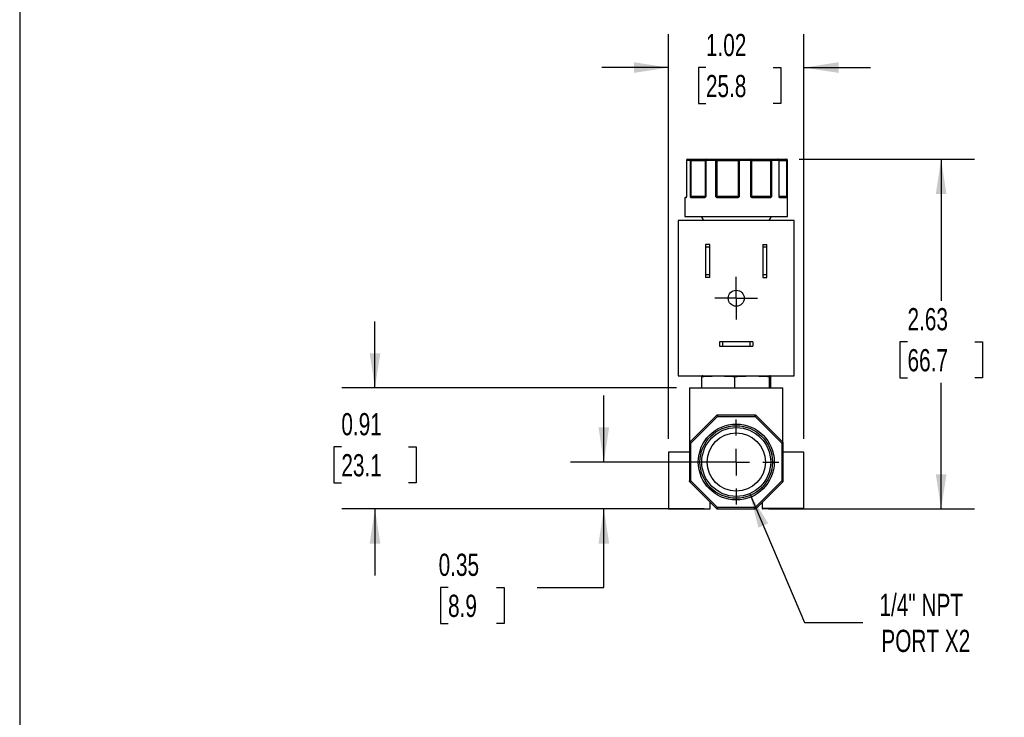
# Model space of a CAD drawing. Header units: inches. Extents: x 0.5 to 21.5, y 0.5 to 16.5.
# Tile 2 of 6: x 0.5 to 7.9, y 6.1 to 11.4. Entities that reach past the tile are written whole.
import ezdxf

# ---------------------------------------------------------------- set-up
doc = ezdxf.new("R2010")
doc.units = ezdxf.units.IN
doc.header["$LTSCALE"] = 2
doc.header["$MEASUREMENT"] = 0
doc.linetypes.add('SLD-Center', pattern=[0.75, 0.6, -0.05, 0.05, -0.05])
doc.linetypes.add('SLD-Solid', pattern=[0])
doc.layers.add('CENTER', color=40, linetype='SLD-Center')
doc.layers.add('DIMENSIONS', color=140, linetype='SLD-Solid', lineweight=25)
doc.layers.add('TEXT', color=140, linetype='SLD-Solid', lineweight=25)
doc.styles.add('SLDTEXTSTYLE0', font='TXT', dxfattribs={"width": 0.7})
doc.dimstyles.new('SLDDIMSTYLE0', dxfattribs={"dimtxt": 0.169922, "dimasz": 0.26, "dimexe": 0, "dimexo": 0.0625, "dimgap": 0.04248, "dimtad": 0, "dimtih": 1, "dimtoh": 1, "dimrnd": 1e-09, "dimzin": 12, "dimdsep": 46, "dimtxsty": 'SLDTEXTSTYLE0', "dimsah": 1, "dimcen": 0.09, "dimadec": 0, "dimazin": 3, "dimtfac": 1, "dimtmove": 0, "dimatfit": 0, "dimfxl": 0, "dimfrac": 2, "dimtolj": 1, "dimtzin": 12, "dimarcsym": 0})
doc.dimstyles.new('SLDDIMSTYLE1', dxfattribs={"dimtxt": 0.169922, "dimasz": 0.26, "dimexe": 0, "dimexo": 0.0625, "dimgap": 0.04248, "dimtad": 0, "dimtih": 1, "dimtoh": 1, "dimrnd": 1e-09, "dimzin": 12, "dimdsep": 46, "dimtxsty": 'SLDTEXTSTYLE0', "dimsah": 1, "dimcen": 0.09, "dimadec": 0, "dimazin": 3, "dimtfac": 1, "dimtofl": 0, "dimtmove": 0, "dimatfit": 3, "dimfxl": 0, "dimfrac": 2, "dimtolj": 1, "dimtzin": 12, "dimarcsym": 0})
doc.dimstyles.new('SLDDIMSTYLE2', dxfattribs={"dimtxt": 0.169922, "dimasz": 0.26, "dimexe": 0, "dimexo": 0.0625, "dimgap": 0.04248, "dimtad": 0, "dimtih": 1, "dimtoh": 1, "dimrnd": 1e-09, "dimdsep": 46, "dimtxsty": 'SLDTEXTSTYLE0', "dimsah": 1, "dimcen": 0.09, "dimadec": 0, "dimazin": 2, "dimtfac": 1, "dimtmove": 0, "dimatfit": 0, "dimfxl": 0, "dimfrac": 2, "dimtolj": 1, "dimtzin": 12, "dimarcsym": 0})
doc.dimstyles.new('SLDDIMSTYLE3', dxfattribs={"dimtxt": 0.169922, "dimasz": 0.26, "dimexe": 0, "dimexo": 0.0625, "dimgap": 0.04248, "dimtad": 0, "dimtih": 1, "dimtoh": 1, "dimrnd": 1e-09, "dimzin": 12, "dimdsep": 46, "dimtxsty": 'SLDTEXTSTYLE0', "dimsah": 1, "dimcen": 0, "dimadec": 0, "dimazin": 3, "dimtfac": 1, "dimtofl": 0, "dimtmove": 0, "dimatfit": 3, "dimfxl": 0, "dimfrac": 2, "dimtolj": 1, "dimtzin": 12, "dimarcsym": 0})

# ---------------------------------------------------------------- blocks, each defined once
blk = doc.blocks.new('_D')
at = {"layer": 'DIMENSIONS'}
for p, q in [((5.3731, 8.2232), (5.3731, 11.2615)), ((6.3901, 8.2232), (6.3901, 11.2615)), ((5.3731, 11.0115), (4.8731, 11.0115)), ((5.6539, 11.0115), (5.5969, 11.0115)), ((5.5969, 11.0115), (5.5969, 10.7414)), ((6.1588, 11.0115), (6.2159, 11.0115)), ((6.2159, 11.0115), (6.2159, 10.7414)), ((6.3901, 11.0115), (6.8901, 11.0115)), ((5.5969, 10.7414), (5.6539, 10.7414)), ((6.2159, 10.7414), (6.1588, 10.7414))]:
    blk.add_line(p, q, dxfattribs=at)
for points in [[(5.3731, 11.0115), (5.1131, 11.0515), (5.1131, 10.9715)], [(6.3901, 11.0115), (6.6501, 10.9715), (6.6501, 11.0515)]]:
    blk.add_solid(points, dxfattribs=at)
at = {"layer": 'DIMENSIONS', "char_height": 0.16667, "attachment_point": 1, "style": 'SLDTEXTSTYLE0'}
for s, insert in [('1.02', (5.6539, 11.2644)), ('25.8', (5.6539, 10.9563))]:
    blk.add_mtext(s, dxfattribs=dict(at, insert=insert))
blk = doc.blocks.new('_D_1')
at = {"layer": 'DIMENSIONS'}
for p, q in [((6.3541, 10.3232), (7.6704, 10.3232)), ((7.4204, 10.3232), (7.4204, 9.2612)), ((7.1679, 8.9531), (7.1109, 8.9531)), ((7.1109, 8.9531), (7.1109, 8.6831)), ((7.6729, 8.9531), (7.7299, 8.9531)), ((7.7299, 8.9531), (7.7299, 8.6831)), ((7.1109, 8.6831), (7.1679, 8.6831)), ((7.7299, 8.6831), (7.6729, 8.6831)), ((7.4204, 7.6982), (7.4204, 8.645)), ((6.1232, 7.6982), (7.6704, 7.6982))]:
    blk.add_line(p, q, dxfattribs=at)
for points in [[(7.4204, 10.3232), (7.3804, 10.0632), (7.4604, 10.0632)], [(7.4204, 7.6982), (7.4604, 7.9582), (7.3804, 7.9582)]]:
    blk.add_solid(points, dxfattribs=at)
at = {"layer": 'DIMENSIONS', "char_height": 0.16667, "attachment_point": 1, "style": 'SLDTEXTSTYLE0'}
for s, insert in [('2.63', (7.1679, 9.206)), ('66.7', (7.1679, 8.8979))]:
    blk.add_mtext(s, dxfattribs=dict(at, insert=insert))
blk = doc.blocks.new('_D_2')
at = {"layer": 'DIMENSIONS'}
for p, q in [((4.8871, 8.0502), (4.8871, 8.5502)), ((5.7816, 8.0502), (4.6371, 8.0502)), ((5.6399, 7.6982), (4.6371, 7.6982)), ((4.8871, 7.1092), (4.8871, 7.6982)), ((3.7171, 7.1092), (3.66, 7.1092)), ((3.66, 7.1092), (3.66, 6.8391)), ((4.0807, 7.1092), (4.1377, 7.1092)), ((4.1377, 7.1092), (4.1377, 6.8391)), ((4.3871, 7.1092), (4.8871, 7.1092)), ((3.66, 6.8391), (3.7171, 6.8391)), ((4.1377, 6.8391), (4.0807, 6.8391))]:
    blk.add_line(p, q, dxfattribs=at)
for points in [[(4.8871, 8.0502), (4.9271, 8.3102), (4.8471, 8.3102)], [(4.8871, 7.6982), (4.8471, 7.4382), (4.9271, 7.4382)]]:
    blk.add_solid(points, dxfattribs=at)
at = {"layer": 'DIMENSIONS', "char_height": 0.16667, "attachment_point": 1, "style": 'SLDTEXTSTYLE0'}
for s, insert in [('0.35', (3.6464, 7.3621)), ('8.9', (3.7171, 7.054))]:
    blk.add_mtext(s, dxfattribs=dict(at, insert=insert))
blk = doc.blocks.new('_D_3')
at = {"layer": 'DIMENSIONS'}
for p, q in [((3.1683, 8.6062), (3.1683, 9.1062)), ((5.4316, 8.6062), (2.9183, 8.6062)), ((2.9159, 8.1647), (2.8588, 8.1647)), ((2.8588, 8.1647), (2.8588, 7.8947)), ((3.4208, 8.1647), (3.4779, 8.1647)), ((3.4779, 8.1647), (3.4779, 7.8947)), ((2.8588, 7.8947), (2.9159, 7.8947)), ((3.4779, 7.8947), (3.4208, 7.8947)), ((5.6399, 7.6982), (2.9183, 7.6982)), ((3.1683, 7.6982), (3.1683, 7.1982))]:
    blk.add_line(p, q, dxfattribs=at)
for points in [[(3.1683, 8.6062), (3.2083, 8.8662), (3.1283, 8.8662)], [(3.1683, 7.6982), (3.1283, 7.4382), (3.2083, 7.4382)]]:
    blk.add_solid(points, dxfattribs=at)
at = {"layer": 'DIMENSIONS', "char_height": 0.16667, "attachment_point": 1, "style": 'SLDTEXTSTYLE0'}
for s, insert in [('0.91', (2.9159, 8.4176)), ('23.1', (2.9159, 8.1095))]:
    blk.add_mtext(s, dxfattribs=dict(at, insert=insert))
blk = doc.blocks.new('_D_4')
at = {"layer": 'DIMENSIONS'}
for p, q in [((5.9829, 7.8123), (6.3946, 6.846)), ((6.3946, 6.846), (6.8321, 6.846))]:
    blk.add_line(p, q, dxfattribs=at)
blk.add_solid([(5.9829, 7.8123), (6.048, 7.5574), (6.1216, 7.5888)], dxfattribs=at)
at = {"layer": 'DIMENSIONS', "char_height": 0.16667, "attachment_point": 1, "style": 'SLDTEXTSTYLE0'}
for s, insert in [('1/4" NPT', (6.9571, 7.0608)), ('PORT X2', (6.9714, 6.7908))]:
    blk.add_mtext(s, dxfattribs=dict(at, insert=insert))
blk = doc.blocks.new('SW_CENTERMARKSYMBOL_0')
at = {"layer": 'CENTER', "color": 0}
for p, q in [((0, 0.1), (0, 0.16)), ((0, 0), (0, 0.1)), ((-0.1, 0), (-0.16, 0)), ((0, 0), (-0.1, 0)), ((0, 0), (0, -0.1)), ((0, 0), (0.1, 0)), ((0.1, 0), (0.16, 0)), ((0, -0.1), (0, -0.16))]:
    blk.add_line(p, q, dxfattribs=at)
blk = doc.blocks.new('SW_CENTERMARKSYMBOL_1')
at = {"layer": 'CENTER', "color": 0}
for p, q in [((0, 0.2), (0, 0.319)), ((0, 0), (0, 0.1)), ((-0.2, 0), (-0.319, 0)), ((0, 0), (-0.1, 0)), ((0, 0), (0, -0.1)), ((0, 0), (0.1, 0)), ((0.2, 0), (0.319, 0)), ((0, -0.2), (0, -0.319))]:
    blk.add_line(p, q, dxfattribs=at)

msp = doc.modelspace()

# ---------------------------------------------------------------- linework, layer by layer
for p, q in [((5.5068, 10.3132), (5.5068, 10.0432)), ((5.5071, 10.3132), (5.5068, 10.3132)), ((5.5071, 10.3132), (5.5071, 10.0432)), ((5.5372, 10.3132), (5.5071, 10.3132)), ((5.5372, 10.0432), (5.5372, 10.3132)), ((5.544, 10.3132), (5.5372, 10.3132)), ((5.544, 10.3132), (5.6482, 10.3132)), ((5.544, 10.0432), (5.544, 10.3132)), ((5.6522, 10.3132), (5.6482, 10.3132)), ((5.6482, 10.3132), (5.6482, 10.0432)), ((5.6522, 10.3132), (5.6522, 10.0432)), ((5.7284, 10.3132), (5.6522, 10.3132)), ((5.7284, 10.0432), (5.7284, 10.3132)), ((5.7371, 10.3132), (5.7284, 10.3132)), ((5.7371, 10.3132), (5.8966, 10.3132)), ((5.7371, 10.0432), (5.7371, 10.3132)), ((5.8966, 10.3132), (5.8966, 10.0432)), ((5.9046, 10.3132), (5.8966, 10.3132)), ((5.9046, 10.3132), (5.9046, 10.0432)), ((5.9913, 10.3132), (5.9046, 10.3132)), ((5.9913, 10.0432), (5.9913, 10.3132)), ((5.9977, 10.3132), (5.9913, 10.3132)), ((5.9977, 10.0432), (5.9977, 10.3132)), ((5.9977, 10.3132), (6.138, 10.3132)), ((6.138, 10.3132), (6.138, 10.0432)), ((6.1463, 10.3132), (6.138, 10.3132)), ((6.1463, 10.3132), (6.1463, 10.0432)), ((6.2028, 10.3132), (6.1463, 10.3132)), ((6.2028, 10.0432), (6.2028, 10.3132)), ((6.2045, 10.3132), (6.2028, 10.3132)), ((6.2045, 10.0432), (6.2045, 10.3132)), ((6.2045, 10.3132), (6.2594, 10.3132)), ((6.2594, 10.3132), (6.2594, 10.0432)), ((6.264, 10.3132), (6.2594, 10.3132)), ((6.264, 10.3132), (6.264, 10.0432)), ((6.2666, 10.3132), (6.264, 10.3132)), ((6.2666, 9.8932), (6.2666, 10.3132)), ((5.4966, 10.0332), (5.4966, 9.8932)), ((5.5037, 10.0332), (5.4966, 10.0332)), ((5.5068, 10.0432), (5.5071, 10.0432)), ((5.5071, 10.0432), (5.507, 10.0423)), ((5.5372, 10.0432), (5.544, 10.0432)), ((5.6482, 10.0432), (5.544, 10.0432)), ((5.6396, 10.0332), (5.5446, 10.0332)), ((5.6482, 10.0432), (5.6522, 10.0432)), ((5.7284, 10.0432), (5.7371, 10.0432)), ((5.8966, 10.0432), (5.7371, 10.0432)), ((5.8887, 10.0332), (5.7432, 10.0332)), ((5.8966, 10.0432), (5.9046, 10.0432)), ((5.9913, 10.0432), (5.9977, 10.0432)), ((6.138, 10.0432), (5.9977, 10.0432)), ((6.1345, 10.0332), (6.0065, 10.0332)), ((6.138, 10.0432), (6.1463, 10.0432)), ((6.2028, 10.0432), (6.2045, 10.0432)), ((6.2594, 10.0432), (6.2045, 10.0432)), ((6.2619, 10.0332), (6.2113, 10.0332)), ((6.2594, 10.0432), (6.264, 10.0432)), ((5.4466, 9.8632), (5.4466, 8.6962)), ((6.3166, 9.8632), (5.4466, 9.8632)), ((5.4966, 9.8932), (6.2666, 9.8932)), ((5.6181, 9.8932), (5.6354, 9.8632)), ((6.1277, 9.8632), (6.1451, 9.8932)), ((6.3166, 8.6962), (6.3166, 9.8632)), ((5.6516, 9.6842), (5.6516, 9.6629)), ((5.6826, 9.6842), (5.6516, 9.6842)), ((5.6826, 9.6629), (5.6516, 9.6629)), ((5.6516, 9.6629), (5.6516, 9.4574)), ((5.6826, 9.6629), (5.6826, 9.6842)), ((5.6826, 9.4574), (5.6826, 9.6629)), ((6.0806, 9.6842), (6.1116, 9.6842)), ((6.0806, 9.6842), (6.0806, 9.6629)), ((6.1116, 9.6629), (6.0806, 9.6629)), ((6.0806, 9.6629), (6.0806, 9.4574)), ((6.1116, 9.6629), (6.1116, 9.6842)), ((6.1116, 9.4574), (6.1116, 9.6629)), ((5.6516, 9.4574), (5.6826, 9.4574)), ((5.6516, 9.4574), (5.6516, 9.4362)), ((5.6826, 9.4362), (5.6516, 9.4362)), ((5.6826, 9.4362), (5.6826, 9.4574)), ((6.0806, 9.4574), (6.1116, 9.4574)), ((6.0806, 9.4574), (6.0806, 9.4362)), ((6.0806, 9.4362), (6.1116, 9.4362)), ((6.1116, 9.4362), (6.1116, 9.4574)), ((5.7566, 8.9522), (5.7566, 8.9212)), ((5.7778, 8.9522), (5.7566, 8.9522)), ((5.7778, 8.9522), (5.7778, 8.9212)), ((5.9853, 8.9522), (5.7778, 8.9522)), ((5.9853, 8.9212), (5.9853, 8.9522)), ((6.0066, 8.9522), (5.9853, 8.9522)), ((6.0066, 8.9522), (6.0066, 8.9212)), ((5.7566, 8.9212), (5.7778, 8.9212)), ((5.7778, 8.9212), (5.9853, 8.9212)), ((5.9853, 8.9212), (6.0066, 8.9212)), ((5.4466, 8.6962), (6.3166, 8.6962)), ((5.6216, 8.692), (5.6216, 8.6062)), ((5.8713, 8.6062), (5.8713, 8.692)), ((6.1313, 8.6062), (6.1313, 8.692)), ((6.1415, 8.6062), (6.1415, 8.692)), ((5.5316, 8.6062), (5.5316, 8.1978)), ((5.5316, 8.6062), (6.2316, 8.6062)), ((6.2316, 8.1978), (6.2316, 8.6062)), ((5.7328, 8.3992), (5.5325, 8.1989)), ((5.5396, 8.1918), (5.7399, 8.3922)), ((5.7399, 8.3922), (5.7328, 8.3992)), ((6.0232, 8.4022), (5.7399, 8.4022)), ((5.7399, 8.4022), (5.7399, 8.3922)), ((5.7399, 8.3922), (6.0232, 8.3922)), ((6.0232, 8.3922), (6.0232, 8.4022)), ((6.0303, 8.3992), (6.0232, 8.3922)), ((6.0232, 8.3922), (6.2236, 8.1918)), ((6.2306, 8.1989), (6.0303, 8.3992)), ((5.5296, 8.1918), (5.5296, 7.9085)), ((5.5296, 8.1918), (5.5396, 8.1918)), ((5.5325, 8.1989), (5.5396, 8.1918)), ((5.5396, 7.9085), (5.5396, 8.1918)), ((6.2236, 8.1918), (6.2306, 8.1989)), ((6.2236, 8.1918), (6.2236, 7.9085)), ((6.2236, 8.1918), (6.2336, 8.1918)), ((6.2336, 7.9085), (6.2336, 8.1918)), ((5.3731, 8.1232), (5.3731, 7.6982)), ((5.5296, 8.1232), (5.3731, 8.1232)), ((6.3901, 8.1232), (6.2336, 8.1232)), ((6.3901, 7.7032), (6.3901, 8.1232)), ((5.5296, 7.9085), (5.5396, 7.9085)), ((5.5296, 7.9044), (5.5296, 7.9085)), ((5.5325, 7.9014), (5.5296, 7.9044)), ((5.5396, 7.9085), (5.5325, 7.9014)), ((5.5325, 7.9014), (5.7328, 7.7011)), ((5.7399, 7.7082), (5.5396, 7.9085)), ((6.2236, 7.9085), (6.0232, 7.7082)), ((6.0303, 7.7011), (6.2306, 7.9014)), ((6.2306, 7.9014), (6.2236, 7.9085)), ((6.2236, 7.9085), (6.2336, 7.9085)), ((5.3731, 7.6982), (5.6861, 7.6982)), ((5.6861, 7.6982), (5.6861, 7.7479)), ((5.7328, 7.7011), (5.7399, 7.7082)), ((6.0232, 7.7082), (5.7399, 7.7082)), ((5.7399, 7.7082), (5.7399, 7.6982)), ((5.7399, 7.6982), (6.0232, 7.6982)), ((6.0232, 7.7082), (6.0303, 7.7011)), ((6.0232, 7.6982), (6.0232, 7.7082)), ((6.0771, 7.7479), (6.0771, 7.7032)), ((6.0771, 7.7032), (6.3901, 7.7032))]:
    msp.add_line(p, q)
at = {"flags": 128}
for points in [[(5.6582, 10.3232), (5.657, 10.323), (5.6559, 10.3224), (5.6548, 10.3215), (5.6539, 10.3202), (5.6532, 10.3187), (5.6527, 10.317), (5.6523, 10.3151), (5.6522, 10.3132)], [(5.7284, 10.3132), (5.7285, 10.3151), (5.7287, 10.317), (5.7291, 10.3187), (5.7296, 10.3202), (5.7302, 10.3215), (5.7309, 10.3224), (5.7316, 10.323), (5.7324, 10.3232)], [(5.7371, 10.3132), (5.737, 10.3151), (5.7367, 10.317), (5.7363, 10.3187), (5.7357, 10.3202), (5.735, 10.3215), (5.7342, 10.3224), (5.7333, 10.323), (5.7324, 10.3232)], [(5.9913, 10.3132), (5.9913, 10.3151), (5.9911, 10.317), (5.9908, 10.3187), (5.9905, 10.3202), (5.9901, 10.3215), (5.9896, 10.3224), (5.989, 10.323), (5.9885, 10.3232)], [(6.2541, 10.3232), (6.2551, 10.323), (6.2561, 10.3224), (6.2571, 10.3215), (6.2579, 10.3202), (6.2585, 10.3187), (6.259, 10.317), (6.2593, 10.3151), (6.2594, 10.3132)], [(5.6396, 10.0332), (5.6397, 10.0341), (5.6399, 10.0351), (5.6402, 10.0359), (5.6405, 10.0367), (5.641, 10.0373), (5.6416, 10.0378), (5.6422, 10.0381), (5.6428, 10.0382)], [(5.7432, 10.0332), (5.7432, 10.0341), (5.7433, 10.0351), (5.7435, 10.0359), (5.7437, 10.0367), (5.744, 10.0373), (5.7443, 10.0378), (5.7446, 10.0381), (5.745, 10.0382)], [(6.0065, 10.0332), (6.0064, 10.0341), (6.0063, 10.0351), (6.0062, 10.0359), (6.006, 10.0367), (6.0057, 10.0373), (6.0055, 10.0378), (6.0052, 10.0381), (6.0048, 10.0382)], [(6.1345, 10.0332), (6.1344, 10.0341), (6.1342, 10.0351), (6.1339, 10.0359), (6.1335, 10.0367), (6.133, 10.0373), (6.1325, 10.0378), (6.1318, 10.0381), (6.1312, 10.0382)]]:
    msp.add_lwpolyline(points, dxfattribs=at)
for centre, radius in [((5.8816, 9.2797), 0.06), ((5.8816, 8.0502), 0.285), ((5.8816, 8.0502), 0.2723), ((5.8816, 8.0502), 0.2586), ((5.8816, 8.0502), 0.219)]:
    msp.add_circle(centre, radius)
for centre, radius, start, end in [((5.5168, 10.3132), 0.01, 90, 180), ((5.517, 10.3133), 0.00987, 90.80579, 180.78374), ((5.5467, 10.3137), 0.00952, 93.36769, 183.0118), ((5.5573, 10.3155), 0.0135, 145.78036, 190.15242), ((5.6582, 10.3132), 0.01, 90.02326, 180.02324), ((5.9056, 10.3143), 0.009, 99.80012, 187.23143), ((5.8624, 10.3156), 0.0423, 356.62002, 10.23712), ((5.9881, 10.3135), 0.00965, 357.86023, 87.68703), ((6.1577, 10.3156), 0.0198, 157.64261, 187.11052), ((6.1375, 10.3145), 0.00889, 351.47329, 77.54591), ((6.1945, 10.3132), 0.01, 0, 90), ((6.1936, 10.3139), 0.00929, 355.3117, 84.37925), ((6.2541, 10.3132), 0.00997, 359.81214, 89.8109), ((6.2566, 10.3132), 0.01, 0, 90), ((5.5016, 10.0332), 0.005, 90, 180), ((5.5087, 10.0332), 0.00503, 127.38126, 180.17015), ((5.5087, 10.0367), 0.00307, 165.68108, 189.8788), ((5.5018, 10.0432), 0.005, 350.94342, 0), ((5.5459, 10.0337), 0.00635, 110.07414, 157.33686), ((5.5261, 10.043), 0.0179, 349.34489, 0.64592), ((5.5493, 10.0335), 0.00472, 94.06155, 183.55395), ((5.6496, 10.0383), 0.0032, 154.58574, 221.92729), ((5.6432, 10.0432), 0.005, 315.36333, 0.00393), ((5.7452, 10.0285), 0.0134, 123.83285, 145.32764), ((5.7457, 10.043), 0.00867, 178.90405, 202.71183), ((5.8216, 10.0344), 0.0671, 358.93361, 3.20214), ((5.8906, 10.0431), 0.006, 325.2876, 0.91497), ((5.8315, 9.9848), 0.0843, 37.48627, 40.56264), ((5.9912, 10.0414), 0.00808, 318.92318, 347.1734), ((6.0029, 10.0431), 0.00521, 179.66483, 221.95387), ((6.1098, 10.043), 0.0283, 353.28473, 0.42102), ((6.1341, 10.0317), 0.00879, 30.37177, 64.90608), ((6.2095, 10.0432), 0.005, 180, 205.38962), ((6.2036, 10.0375), 0.00294, 333.24697, 31.61182), ((6.2067, 10.0335), 0.00468, 355.92391, 85.23983), ((6.2569, 10.0332), 0.00497, 359.65262, 89.64835), ((6.2671, 10.043), 0.0077, 178.87565, 205.89107), ((6.2588, 10.0353), 0.00451, 9.95251, 72.07128), ((5.6316, 8.4555), 0.2407, 90, 91.22486), ((6.1316, 8.4555), 0.2407, 88.77247, 90), ((5.7399, 8.3922), 0.01, 90, 135), ((6.0232, 8.3922), 0.01, 45, 90), ((5.5396, 8.1918), 0.01, 135, 180), ((6.2236, 8.1918), 0.01, 0, 45), ((5.5396, 7.9085), 0.01, 180, 225), ((6.2236, 7.9085), 0.01, 315, 0), ((5.7399, 7.7082), 0.01, 225, 270), ((6.0232, 7.7082), 0.01, 270, 315), ((6.0821, 7.7032), 0.005, 180, 270), ((6.3851, 7.7032), 0.005, 270, 0)]:
    msp.add_arc(centre, radius, start, end)
for points in [[(5.5168, 10.3232), (5.5235, 10.3232), (5.5333, 10.3232), (5.5461, 10.3232)], [(5.6582, 10.3232), (5.6812, 10.3232), (5.7061, 10.3232), (5.7324, 10.3232)], [(5.904, 10.3232), (5.9326, 10.3232), (5.961, 10.3232), (5.9885, 10.3232)], [(6.1394, 10.3232), (6.1602, 10.3232), (6.1787, 10.3232), (6.1945, 10.3232)], [(6.2541, 10.3232), (6.2557, 10.3232), (6.2566, 10.3232), (6.2566, 10.3232)], [(5.5372, 10.0432), (5.5389, 10.0418), (5.5417, 10.0406), (5.5437, 10.0396)], [(5.5437, 10.0396), (5.5451, 10.0386), (5.547, 10.0382), (5.549, 10.0382)], [(5.549, 10.0382), (5.5727, 10.0382), (5.6046, 10.0382), (5.6428, 10.0382)], [(5.6428, 10.0382), (5.6442, 10.0382), (5.6456, 10.0386), (5.6467, 10.0396)], [(5.6467, 10.0396), (5.6477, 10.0406), (5.6492, 10.0418), (5.6522, 10.0432)], [(5.7284, 10.0432), (5.7319, 10.0418), (5.7353, 10.0406), (5.7377, 10.0396)], [(5.7377, 10.0396), (5.7397, 10.0386), (5.7423, 10.0382), (5.745, 10.0382)], [(5.745, 10.0382), (5.7908, 10.0382), (5.8396, 10.0382), (5.8886, 10.0382)], [(5.8886, 10.0382), (5.8912, 10.0382), (5.8937, 10.0386), (5.8956, 10.0396)], [(5.8956, 10.0396), (5.8977, 10.0406), (5.9009, 10.0418), (5.9046, 10.0432)], [(5.9913, 10.0432), (5.9949, 10.0418), (5.9974, 10.0406), (5.9991, 10.0396)], [(5.9991, 10.0396), (6.0007, 10.0386), (6.0027, 10.0382), (6.0048, 10.0382)], [(6.0048, 10.0382), (6.0513, 10.0382), (6.0942, 10.0382), (6.1312, 10.0382)], [(6.1312, 10.0382), (6.1336, 10.0382), (6.136, 10.0386), (6.1378, 10.0396)], [(6.1378, 10.0396), (6.1402, 10.0406), (6.1435, 10.0418), (6.1463, 10.0432)], [(6.205, 10.041), (6.2046, 10.0417), (6.204, 10.0424), (6.2028, 10.0432)], [(6.2054, 10.0396), (6.2053, 10.04), (6.2052, 10.0405), (6.205, 10.041)], [(6.207, 10.0382), (6.2324, 10.0382), (6.2493, 10.0382), (6.2569, 10.0382)], [(6.2569, 10.0382), (6.2582, 10.0382), (6.2593, 10.0386), (6.2602, 10.0396)], [(6.2602, 10.0396), (6.2616, 10.0406), (6.2636, 10.0418), (6.264, 10.0432)], [(6.2306, 8.1989), (6.2312, 8.1983), (6.2316, 8.198), (6.2316, 8.198)]]:
    msp.add_open_spline(points, degree=3)
for points, knots in [([(5.5461, 10.3232), (5.5486, 10.3232), (5.5536, 10.3232), (5.5608, 10.3232), (5.568, 10.3232), (5.5749, 10.3232), (5.5818, 10.3232), (5.5932, 10.3232), (5.6084, 10.3232), (5.6254, 10.3232), (5.6394, 10.3232), (5.6485, 10.3232), (5.654, 10.3232), (5.6571, 10.3232), (5.6578, 10.3232), (5.6582, 10.3232)], [0, 0, 0, 0, 0.040712, 0.081199, 0.121575, 0.161957, 0.202462, 0.243205, 0.371568, 0.500042, 0.628406, 0.75688, 0.838051, 0.918781, 1, 1, 1, 1]), ([(5.7324, 10.3232), (5.7347, 10.3232), (5.7392, 10.3232), (5.7462, 10.3232), (5.7533, 10.3232), (5.7606, 10.3232), (5.7679, 10.3232), (5.7808, 10.3232), (5.7994, 10.3232), (5.8235, 10.3232), (5.8469, 10.3232), (5.8662, 10.3232), (5.8815, 10.3232), (5.8935, 10.3232), (5.9005, 10.3232), (5.904, 10.3232)], [0, 0, 0, 0, 0.040712, 0.081199, 0.121575, 0.161957, 0.202462, 0.243205, 0.371568, 0.500042, 0.628406, 0.75688, 0.838051, 0.918781, 1, 1, 1, 1]), ([(5.9885, 10.3232), (5.9895, 10.3232), (5.9915, 10.3232), (5.9949, 10.3232), (5.9987, 10.3232), (6.0028, 10.3232), (6.0073, 10.3232), (6.0156, 10.3232), (6.0289, 10.3232), (6.0487, 10.3232), (6.0706, 10.3232), (6.091, 10.3232), (6.109, 10.3232), (6.1243, 10.3232), (6.1343, 10.3232), (6.1394, 10.3232)], [0, 0, 0, 0, 0.040712, 0.081199, 0.121575, 0.161957, 0.202462, 0.243205, 0.371568, 0.500042, 0.628406, 0.75688, 0.838051, 0.918781, 1, 1, 1, 1]), ([(6.1945, 10.3232), (6.1951, 10.3232), (6.1976, 10.3232), (6.206, 10.3232), (6.2193, 10.3232), (6.2354, 10.3232), (6.2479, 10.3232), (6.2541, 10.3232)], [0, 0, 0, 0, 0.070261, 0.309039, 0.548024, 0.773961, 1, 1, 1, 1]), ([(5.5062, 10.0382), (5.5045, 10.0382), (5.5016, 10.0382), (5.5021, 10.0382), (5.5023, 10.0382)], [0, 0, 0, 0, 0.548171, 1, 1, 1, 1]), ([(5.5057, 10.0361), (5.5056, 10.0358), (5.5054, 10.035), (5.505, 10.0342), (5.5046, 10.0336), (5.5041, 10.0332), (5.5039, 10.0332), (5.5037, 10.0332)], [0, 0, 0, 0, 0.188808, 0.379511, 0.575987, 0.781785, 1, 1, 1, 1]), ([(5.5057, 10.0374), (5.5057, 10.0372), (5.5056, 10.0369), (5.5056, 10.0369), (5.5056, 10.0369)], [0, 0, 0, 0, 0.658694, 1, 1, 1, 1]), ([(5.5071, 10.0432), (5.507, 10.0424), (5.5068, 10.0411), (5.5064, 10.0393), (5.5061, 10.0376), (5.5058, 10.0366), (5.5057, 10.0361)], [0, 0, 0, 0, 0.291242, 0.500217, 0.762096, 1, 1, 1, 1]), ([(5.54, 10.0361), (5.5398, 10.0366), (5.5392, 10.0376), (5.5385, 10.0393), (5.5379, 10.0412), (5.5374, 10.0424), (5.5372, 10.0432)], [0, 0, 0, 0, 0.236129, 0.498993, 0.712542, 1, 1, 1, 1]), ([(5.5446, 10.0332), (5.5442, 10.0332), (5.5433, 10.0333), (5.5421, 10.0338), (5.541, 10.0347), (5.5403, 10.0357), (5.54, 10.0361)], [0, 0, 0, 0, 0.270747, 0.52324, 0.763872, 1, 1, 1, 1]), ([(5.6472, 10.0361), (5.6468, 10.0358), (5.646, 10.035), (5.6445, 10.0342), (5.643, 10.0336), (5.6413, 10.0332), (5.6402, 10.0332), (5.6396, 10.0332)], [0, 0, 0, 0, 0.188808, 0.379511, 0.575987, 0.781785, 1, 1, 1, 1]), ([(5.6522, 10.0432), (5.6518, 10.0424), (5.651, 10.0411), (5.6498, 10.0393), (5.6486, 10.0376), (5.6477, 10.0366), (5.6472, 10.0361)], [0, 0, 0, 0, 0.291242, 0.500217, 0.762096, 1, 1, 1, 1]), ([(5.7342, 10.0361), (5.7336, 10.0366), (5.7325, 10.0376), (5.7311, 10.0393), (5.7298, 10.0412), (5.7289, 10.0424), (5.7284, 10.0432)], [0, 0, 0, 0, 0.236129, 0.498993, 0.712542, 1, 1, 1, 1]), ([(5.7432, 10.0332), (5.7423, 10.0332), (5.7406, 10.0333), (5.7382, 10.0338), (5.736, 10.0347), (5.7348, 10.0357), (5.7342, 10.0361)], [0, 0, 0, 0, 0.270747, 0.52324, 0.763872, 1, 1, 1, 1]), ([(5.8984, 10.0361), (5.8979, 10.0358), (5.8968, 10.035), (5.895, 10.0342), (5.893, 10.0336), (5.8909, 10.0332), (5.8895, 10.0332), (5.8887, 10.0332)], [0, 0, 0, 0, 0.188808, 0.379511, 0.575987, 0.781785, 1, 1, 1, 1]), ([(5.9046, 10.0432), (5.9041, 10.0424), (5.9032, 10.0411), (5.9017, 10.0393), (5.9002, 10.0376), (5.899, 10.0366), (5.8984, 10.0361)], [0, 0, 0, 0, 0.2912416, 0.5002174, 0.7620959, 1, 1, 1, 1]), ([(5.9973, 10.0361), (5.9967, 10.0366), (5.9956, 10.0376), (5.9941, 10.0393), (5.9927, 10.0412), (5.9918, 10.0424), (5.9913, 10.0432)], [0, 0, 0, 0, 0.236129, 0.498993, 0.712542, 1, 1, 1, 1]), ([(6.0065, 10.0332), (6.0056, 10.0332), (6.0039, 10.0333), (6.0014, 10.0338), (5.9992, 10.0347), (5.9979, 10.0357), (5.9973, 10.0361)], [0, 0, 0, 0, 0.270747, 0.52324, 0.763872, 1, 1, 1, 1]), ([(6.1417, 10.0361), (6.1413, 10.0358), (6.1405, 10.035), (6.1392, 10.0342), (6.1377, 10.0336), (6.1361, 10.0332), (6.135, 10.0332), (6.1345, 10.0332)], [0, 0, 0, 0, 0.188808, 0.379511, 0.575987, 0.781785, 1, 1, 1, 1]), ([(6.1463, 10.0432), (6.1459, 10.0424), (6.1452, 10.0411), (6.1441, 10.0393), (6.143, 10.0376), (6.1421, 10.0366), (6.1417, 10.0361)], [0, 0, 0, 0, 0.291242, 0.500217, 0.762096, 1, 1, 1, 1]), ([(6.2062, 10.0361), (6.2059, 10.0366), (6.2053, 10.0376), (6.2045, 10.0393), (6.2036, 10.0412), (6.2031, 10.0424), (6.2028, 10.0432)], [0, 0, 0, 0, 0.236129, 0.498993, 0.712542, 1, 1, 1, 1]), ([(6.2063, 10.0386), (6.206, 10.0391), (6.2055, 10.04), (6.2051, 10.0407), (6.205, 10.041)], [0, 0, 0, 0, 0.493462, 1, 1, 1, 1]), ([(6.2113, 10.0332), (6.2108, 10.0332), (6.2099, 10.0333), (6.2086, 10.0338), (6.2073, 10.0347), (6.2066, 10.0357), (6.2062, 10.0361)], [0, 0, 0, 0, 0.270747, 0.52324, 0.763872, 1, 1, 1, 1]), ([(6.2633, 10.0361), (6.2632, 10.0358), (6.2631, 10.035), (6.2628, 10.0342), (6.2625, 10.0336), (6.2622, 10.0332), (6.262, 10.0332), (6.2619, 10.0332)], [0, 0, 0, 0, 0.188808, 0.379511, 0.575987, 0.781785, 1, 1, 1, 1]), ([(6.264, 10.0432), (6.264, 10.0424), (6.2639, 10.0411), (6.2637, 10.0393), (6.2635, 10.0376), (6.2633, 10.0366), (6.2633, 10.0361)], [0, 0, 0, 0, 0.2912416, 0.5002174, 0.7620959, 1, 1, 1, 1]), ([(5.6216, 8.692), (5.6424, 8.6943), (5.6632, 8.6952), (5.7048, 8.6961), (5.7464, 8.6961), (5.788, 8.6961), (5.8297, 8.6952), (5.8505, 8.6943), (5.8713, 8.692)], [0, 0, 0, 0, 0.25, 0.25, 0.5, 0.75, 0.75, 1, 1, 1, 1]), ([(5.6264, 8.6961), (5.6256, 8.6961), (5.6248, 8.696), (5.6232, 8.6951), (5.6224, 8.6942), (5.6216, 8.692)], [0, 0, 0, 0, 0.5, 0.5, 1, 1, 1, 1]), ([(5.8713, 8.692), (5.8929, 8.6943), (5.9146, 8.6952), (5.9579, 8.6961), (6.0013, 8.6961), (6.0446, 8.6961), (6.0879, 8.6952), (6.1096, 8.6943), (6.1313, 8.692)], [0, 0, 0, 0, 0.25, 0.25, 0.5, 0.75, 0.75, 1, 1, 1, 1]), ([(6.1313, 8.692), (6.1321, 8.6943), (6.133, 8.6952), (6.1347, 8.6961), (6.1355, 8.6961), (6.1373, 8.6961), (6.1381, 8.6961), (6.1398, 8.6952), (6.1407, 8.6943), (6.1415, 8.692)], [0, 0, 0, 0, 0.25, 0.25, 0.5, 0.5, 0.75, 0.75, 1, 1, 1, 1]), ([(6.3851, 7.6982), (6.3851, 7.6982), (6.3172, 7.6982), (6.1499, 7.6982), (6.0821, 7.6982), (6.0821, 7.6982)], [0, 0, 0, 0, 0.5, 0.5, 1, 1, 1, 1])]:
    msp.add_open_spline(points, degree=3, knots=knots)
at = {"layer": 'TEXT'}
msp.add_line((0.5, 16.5), (0.5, 0.5), dxfattribs=at)

# ---------------------------------------------------------------- block references
at = {"layer": 'CENTER'}
for name, p in [('SW_CENTERMARKSYMBOL_0', (5.8816, 9.2797)), ('SW_CENTERMARKSYMBOL_1', (5.8816, 8.0502))]:
    msp.add_blockref(name, p, dxfattribs=at)

# ---------------------------------------------------------------- dimensions: what is measured, and where the dimension line sits
at = {"layer": 'DIMENSIONS'}
dim = msp.add_linear_dim(base=(5.3731, 11.0115), p1=(6.3901, 8.1232), p2=(5.3731, 8.1232), dimstyle='SLDDIMSTYLE0', dxfattribs=at)
dim.commit()
dim.dimension.update_dxf_attribs({"geometry": '_D', "text_midpoint": (5.9064, 11.0115), "dimtype": 160})
for base, p1, p2, dimstyle, picture, middle in [((7.4203848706, 10.3231583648), (6.0232180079, 7.6981583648), (6.2540978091, 10.3231583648), 'SLDDIMSTYLE1', '_D_1', (7.4203848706, 8.9531214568)), ((3.1683, 8.6062), (5.7399, 7.6982), (5.5316, 8.6062), 'SLDDIMSTYLE2', '_D_3', (3.1683, 8.1647)), ((4.8871, 7.6982), (5.8816, 8.0502), (5.7399, 7.6982), 'SLDDIMSTYLE2', '_D_2', (4.8871, 7.1092))]:
    dim = msp.add_linear_dim(base=base, p1=p1, p2=p2, angle=90, dimstyle=dimstyle, dxfattribs=at)
    dim.commit()
    dim.dimension.update_dxf_attribs({"geometry": picture, "text_midpoint": middle, "dimtype": 160})
dim = msp.add_diameter_dim_2p(p1=(5.7802, 8.288), p2=(5.9829, 7.8123), text='1/4" NPT\\PPORT X2', dimstyle='SLDDIMSTYLE3', override={"dimpost": '<>'}, dxfattribs=at)
dim.commit()
dim.dimension.update_dxf_attribs({"geometry": '_D_4', "text_midpoint": (7.4575, 6.846), "dimtype": 163})

doc.saveas('drawing.dxf')
